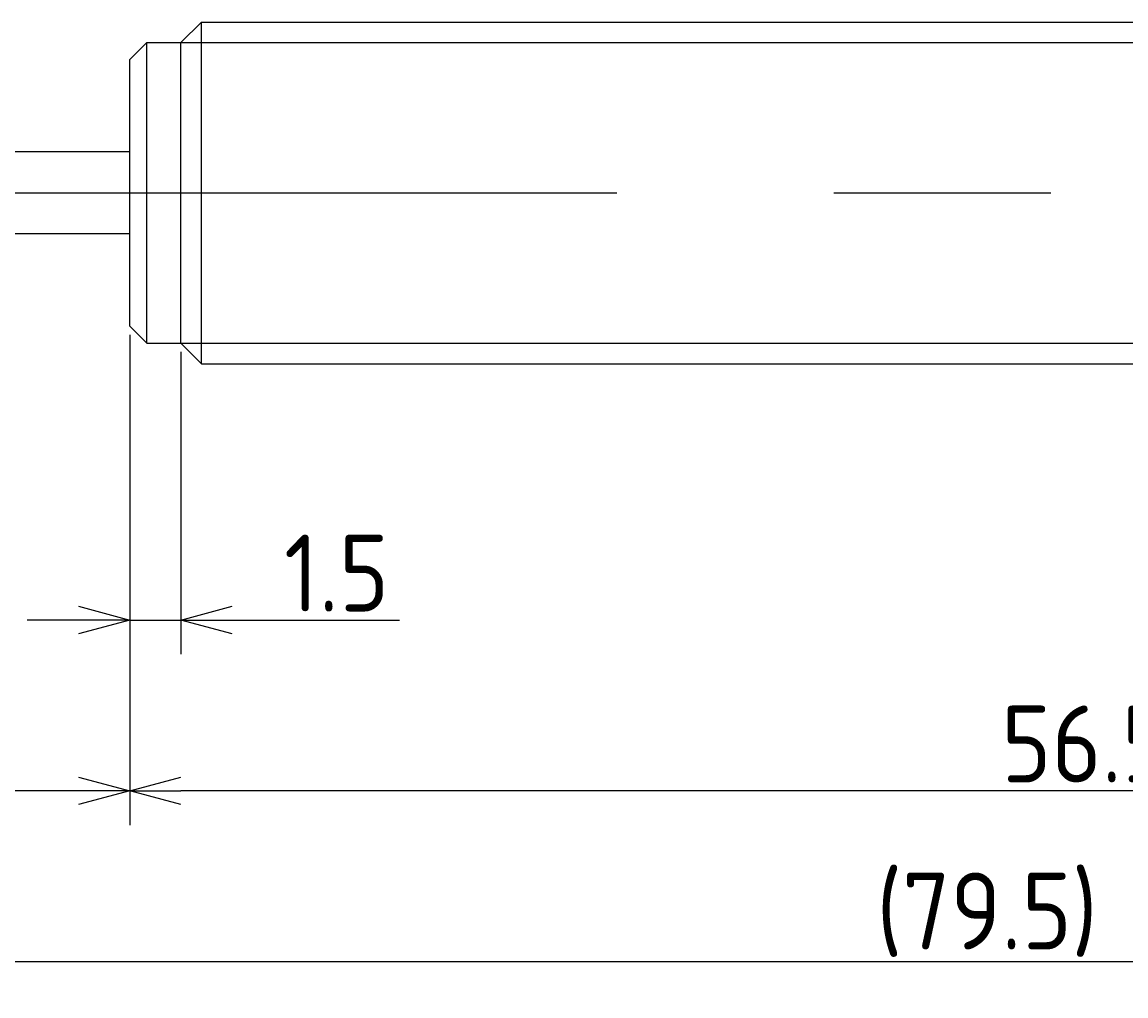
# Model space of a CAD drawing. Extents: x 146 to 304, y 124 to 180.
# Tile 3 of 4: x 219 to 252, y 144 to 172. Entities that reach past the tile are written whole.
import ezdxf

# ---------------------------------------------------------------- set-up
doc = ezdxf.new("R2010")
doc.units = 0
doc.linetypes.add('CENTER', pattern=[50.8, 31.75, -6.35, 6.35, -6.35])
doc.layers.get('0').update_dxf_attribs({"linetype": 'CONTINUOUS'})
doc.layers.get('DEFPOINTS').update_dxf_attribs({"linetype": 'CONTINUOUS'})
doc.layers.add('図形', color=7, linetype='CONTINUOUS')
doc.layers.add('寸法_文字', color=3, linetype='CONTINUOUS')
doc.layers.get('0').off()
doc.styles.add('DIMENSION', font='isocp.shx', dxfattribs={"bigfont": 'bigfont.shx'})
doc.dimstyles.get("Standard").update_dxf_attribs({"dimtxt": 0.18, "dimasz": 0.18, "dimexe": 0.18, "dimexo": 0.0625, "dimgap": 0.09, "dimtad": 0, "dimtih": 1, "dimtoh": 1, "dimzin": 0, "dimcen": 0.09, "dimazin": 3, "dimtfac": 1, "dimtofl": 0, "dimtmove": 0, "dimatfit": 3})

# ---------------------------------------------------------------- blocks, each defined once
blk = doc.blocks.new('_OPEN30')
at = {"color": 0, "linetype": 'BYBLOCK'}
for p, q in [((-1, 0.268), (0, 0)), ((0, 0), (-1, -0.268)), ((0, 0), (-1, 0))]:
    blk.add_line(p, q, dxfattribs=at)
blk = doc.blocks.new('*U16')
at = {"layer": '寸法_文字', "color": 3, "style": 'DIMENSION'}
blk.add_text('56.5', height=2.25, dxfattribs=at).set_placement((248.003, 150.25))
blk = doc.blocks.new('*D15')
at = {"layer": 'DEFPOINTS', "color": 0}
for p in [(222.5, 163.6), (279, 163.2), (222.5, 150)]:
    blk.add_point(p, dxfattribs=at)
at = {"layer": '寸法_文字', "color": 3}
for p, q in [((222.5, 163.35), (222.5, 149)), ((279, 162.95), (279, 149)), ((277.5, 150), (224, 150))]:
    blk.add_line(p, q, dxfattribs=at)
at = {"layer": '寸法_文字'}
blk.add_blockref('*U16', (0, 0), dxfattribs=at)
at = {"layer": '寸法_文字', "color": 3, "xscale": 1.5, "yscale": 1.5, "zscale": 1.5, "rotation": 180}
blk.add_blockref('_OPEN30', (222.5, 150), dxfattribs=at)
at = {"layer": '寸法_文字', "color": 3, "xscale": 1.5, "yscale": 1.5, "zscale": 1.5}
blk.add_blockref('_OPEN30', (279, 150), dxfattribs=at)
blk = doc.blocks.new('*U18')
at = {"layer": '寸法_文字', "color": 3, "style": 'DIMENSION'}
blk.add_text('8', height=2.25, dxfattribs=at).set_placement((217.7125, 150.25))
blk = doc.blocks.new('*D17')
at = {"layer": 'DEFPOINTS', "color": 0}
for p in [(214.5, 164.5), (222.5, 163.6), (214.5, 150)]:
    blk.add_point(p, dxfattribs=at)
at = {"layer": '寸法_文字', "color": 3}
for p, q in [((214.5, 164.25), (214.5, 149)), ((222.5, 163.35), (222.5, 149)), ((221, 150), (216, 150))]:
    blk.add_line(p, q, dxfattribs=at)
at = {"layer": '寸法_文字'}
blk.add_blockref('*U18', (0, 0), dxfattribs=at)
at = {"layer": '寸法_文字', "color": 3, "xscale": 1.5, "yscale": 1.5, "zscale": 1.5, "rotation": 180}
blk.add_blockref('_OPEN30', (214.5, 150), dxfattribs=at)
at = {"layer": '寸法_文字', "color": 3, "xscale": 1.5, "yscale": 1.5, "zscale": 1.5}
blk.add_blockref('_OPEN30', (222.5, 150), dxfattribs=at)
blk = doc.blocks.new('*U22')
at = {"layer": '寸法_文字', "color": 3, "style": 'DIMENSION'}
blk.add_text('(79.5)', height=2.25, dxfattribs=at).set_placement((244.346, 145.362))
blk = doc.blocks.new('*D21')
at = {"layer": 'DEFPOINTS', "color": 0}
for p in [(208.2, 164.5), (287.7, 163.2), (208.2, 145)]:
    blk.add_point(p, dxfattribs=at)
at = {"layer": '寸法_文字', "color": 3}
for p, q in [((208.2, 164.25), (208.2, 144)), ((287.7, 162.95), (287.7, 144)), ((286.2, 145), (209.7, 145))]:
    blk.add_line(p, q, dxfattribs=at)
at = {"layer": '寸法_文字'}
blk.add_blockref('*U22', (0, 0), dxfattribs=at)
at = {"layer": '寸法_文字', "color": 3, "xscale": 1.5, "yscale": 1.5, "zscale": 1.5, "rotation": 180}
blk.add_blockref('_OPEN30', (208.2, 145), dxfattribs=at)
at = {"layer": '寸法_文字', "color": 3, "xscale": 1.5, "yscale": 1.5, "zscale": 1.5}
blk.add_blockref('_OPEN30', (287.7, 145), dxfattribs=at)
blk = doc.blocks.new('*U24')
at = {"layer": '寸法_文字', "color": 3, "style": 'DIMENSION'}
blk.add_text('1.5', height=2.25, dxfattribs=at).set_placement((227.016, 155.25))
blk = doc.blocks.new('*D23')
at = {"layer": 'DEFPOINTS', "color": 0}
for p in [(222.5, 163.6), (224, 163.1), (224, 155)]:
    blk.add_point(p, dxfattribs=at)
at = {"layer": '寸法_文字', "color": 3}
for p, q in [((222.5, 163.35), (222.5, 154)), ((224, 162.85), (224, 154)), ((221, 155), (219.5, 155)), ((222.5, 155), (224, 155)), ((225.5, 155), (230.397, 155))]:
    blk.add_line(p, q, dxfattribs=at)
at = {"layer": '寸法_文字'}
blk.add_blockref('*U24', (0, 0), dxfattribs=at)
at = {"layer": '寸法_文字', "color": 3, "xscale": 1.5, "yscale": 1.5, "zscale": 1.5}
blk.add_blockref('_OPEN30', (222.5, 155), dxfattribs=at)
at = {"layer": '寸法_文字', "color": 3, "xscale": 1.5, "yscale": 1.5, "zscale": 1.5, "rotation": 180}
blk.add_blockref('_OPEN30', (224, 155), dxfattribs=at)

msp = doc.modelspace()

# ---------------------------------------------------------------- linework, layer by layer
at = {"layer": '図形'}
for p, q in [((224, 171.9), (224.6, 172.5)), ((224.6, 162.5), (224.6, 172.5)), ((224.604, 172.5), (278.4, 172.5)), ((222.5, 171.4), (223, 171.9)), ((223, 163.1), (223, 171.9)), ((223, 171.9), (224, 171.9)), ((224, 163.1), (224, 171.9)), ((222.5, 163.6), (222.5, 171.4)), ((222.5, 163.6), (222.5, 171.4)), ((222.5, 168.7), (214.5, 168.7)), ((222.5, 166.3), (214.5, 166.3)), ((222.5, 163.6), (223, 163.1)), ((223, 163.1), (224, 163.1)), ((224, 163.1), (224.6, 162.5)), ((224.6, 162.5), (278.4, 162.5))]:
    msp.add_line(p, q, dxfattribs=at)
at = {"layer": '図形', "color": 3}
for p, q in [((224, 171.9), (279, 171.9)), ((224, 163.1), (279, 163.1))]:
    msp.add_line(p, q, dxfattribs=at)
at = {"layer": '図形', "color": 3, "linetype": 'CENTER'}
msp.add_line((205, 167.5), (290.55, 167.5), dxfattribs=at)

# ---------------------------------------------------------------- dimensions: what is measured, and where the dimension line sits
at = {"layer": '寸法_文字'}
dim = msp.add_linear_dim(base=(208.2, 145), p1=(287.7, 163.2), p2=(208.2, 164.5), text='(<>)', dimstyle='Standard', override={"dimscale": 0.5}, dxfattribs=at)
dim.commit()
dim.dimension.update_dxf_attribs({"geometry": '*D21', "text_midpoint": (247.95, 145), "dimtype": 128})
for base, p1, p2, picture, middle in [((214.5, 150), (222.5, 163.6), (214.5, 164.5), '*D17', (218.5, 150)), ((224, 155), (222.5, 163.6), (224, 163.1), '*D23', (228.75, 155)), ((222.5, 150), (279, 163.2), (222.5, 163.6), '*D15', (250.75, 150))]:
    dim = msp.add_linear_dim(base=base, p1=p1, p2=p2, dimstyle='Standard', override={"dimscale": 0.5}, dxfattribs=at)
    dim.commit()
    dim.dimension.update_dxf_attribs({"geometry": picture, "text_midpoint": middle, "dimtype": 128})

doc.saveas('drawing.dxf')
